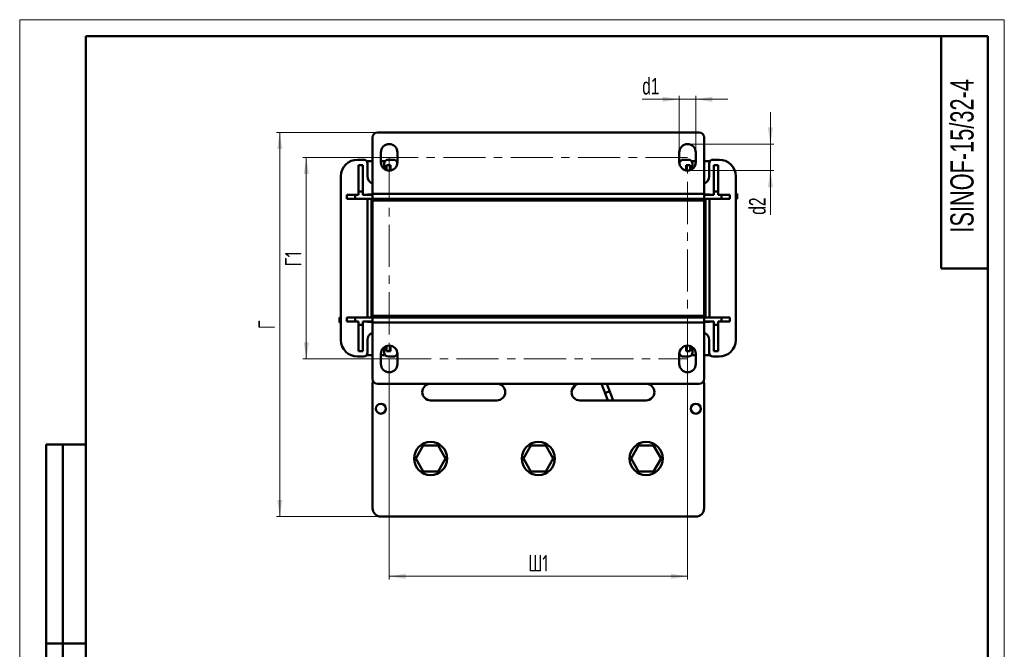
# Model space of a CAD drawing. Header units: millimetres. Extents: x 0 to 594, y 0 to 840.
# Tile 2 of 2: x 0 to 594, y 461 to 840. Entities that reach past the tile are written whole.
import ezdxf

# ---------------------------------------------------------------- set-up
doc = ezdxf.new("R2010")
doc.units = ezdxf.units.MM
doc.header["$LTSCALE"] = 2
doc.linetypes.add('CENTERX2', pattern=[20.32, 12.7, -2.54, 2.54, -2.54])
doc.layers.add('ОСЕВЫЕ', color=7, linetype='Continuous')
doc.styles.add('SLDTEXTSTYLE0', font='TXT', dxfattribs={"width": 0.7})
doc.styles.add('SLDTEXTSTYLE1', font='TXT', dxfattribs={"width": 0.7, "bigfont": 'bigfont'})
doc.dimstyles.new('SLDDIMSTYLE0', dxfattribs={"dimtxt": 10, "dimasz": 10, "dimexe": 0, "dimexo": 0.0625, "dimgap": 2.5, "dimtad": 2, "dimdec": 1, "dimrnd": 1e-09, "dimzin": 12, "dimdsep": 46, "dimtxsty": 'SLDTEXTSTYLE0', "dimsah": 1, "dimcen": 0.09, "dimadec": 0, "dimazin": 3, "dimtfac": 1, "dimtdec": 3, "dimtofl": 0, "dimtmove": 0, "dimatfit": 3, "dimfxl": 0, "dimfrac": 2, "dimtolj": 1, "dimtzin": 12, "dimarcsym": 0})
doc.dimstyles.new('SLDDIMSTYLE1', dxfattribs={"dimtxt": 10, "dimasz": 10, "dimexe": 0, "dimexo": 0.0625, "dimgap": 2.5, "dimtad": 2, "dimdec": 1, "dimrnd": 1e-09, "dimzin": 12, "dimdsep": 46, "dimtxsty": 'SLDTEXTSTYLE0', "dimsah": 1, "dimcen": 0.09, "dimadec": 0, "dimazin": 3, "dimtfac": 1, "dimtdec": 3, "dimtmove": 0, "dimatfit": 0, "dimfxl": 0, "dimfrac": 2, "dimtolj": 1, "dimtzin": 12, "dimarcsym": 0})

# ---------------------------------------------------------------- blocks, each defined once
blk = doc.blocks.new('_D_2')
at = {"color": 7, "linetype": 'Continuous', "lineweight": 0}
for p, q in [((222.9, 635.52), (222.9, 502.54)), ((402.9, 635.52), (402.9, 502.54)), ((222.9, 504.54), (402.9, 504.54))]:
    blk.add_line(p, q, dxfattribs=at)
at = {"color": 7, "linetype": 'Continuous', "lineweight": 18}
for points in [[(222.9, 504.54), (232.9, 503), (232.9, 506.08)], [(402.9, 504.54), (392.9, 506.08), (392.9, 503)]]:
    blk.add_solid(points, dxfattribs=at)
at = {"color": 7, "linetype": 'Continuous', "lineweight": 18, "insert": (306.86, 517.43), "char_height": 10, "attachment_point": 1, "style": 'SLDTEXTSTYLE1'}
blk.add_mtext('Ш1', dxfattribs=at)
blk = doc.blocks.new('_D_3')
at = {"color": 7, "linetype": 'Continuous', "lineweight": 0}
for p, q in [((222.88, 757.04), (170.9, 757.04)), ((172.9, 757.04), (172.9, 635.54)), ((222.88, 635.54), (170.9, 635.54))]:
    blk.add_line(p, q, dxfattribs=at)
at = {"color": 7, "linetype": 'Continuous', "lineweight": 18}
for points in [[(172.9, 757.04), (171.36, 747.04), (174.44, 747.04)], [(172.9, 635.54), (174.44, 645.54), (171.36, 645.54)]]:
    blk.add_solid(points, dxfattribs=at)
at = {"color": 7, "linetype": 'Continuous', "lineweight": 18, "insert": (160.01, 691.32), "char_height": 10, "attachment_point": 1, "rotation": 90, "style": 'SLDTEXTSTYLE1'}
blk.add_mtext('Г1', dxfattribs=at)
blk = doc.blocks.new('_D_4')
at = {"color": 7, "linetype": 'Continuous', "lineweight": 0}
for p, q in [((397.9, 792.04), (375.57, 792.04)), ((397.9, 760.06), (397.9, 794.04)), ((397.9, 792.04), (407.9, 792.04)), ((407.9, 760.06), (407.9, 794.04)), ((407.9, 792.04), (427.13, 792.04))]:
    blk.add_line(p, q, dxfattribs=at)
at = {"color": 7, "linetype": 'Continuous', "lineweight": 18}
for points in [[(397.9, 792.04), (387.9, 793.58), (387.9, 790.5)], [(407.9, 792.04), (417.9, 790.5), (417.9, 793.58)]]:
    blk.add_solid(points, dxfattribs=at)
at = {"color": 7, "linetype": 'Continuous', "lineweight": 18, "insert": (375.57, 804.93), "char_height": 10, "attachment_point": 1, "style": 'SLDTEXTSTYLE0'}
blk.add_mtext('d1', dxfattribs=at)
blk = doc.blocks.new('_D_5')
at = {"color": 7, "linetype": 'Continuous', "lineweight": 0}
for p, q in [((452.9, 765.04), (452.9, 784.27)), ((402.92, 765.04), (454.9, 765.04)), ((452.9, 765.04), (452.9, 749.04)), ((402.92, 749.04), (454.9, 749.04)), ((452.9, 749.04), (452.9, 722.44))]:
    blk.add_line(p, q, dxfattribs=at)
at = {"color": 7, "linetype": 'Continuous', "lineweight": 18}
for points in [[(452.9, 765.04), (454.44, 775.04), (451.36, 775.04)], [(452.9, 749.04), (451.36, 739.04), (454.44, 739.04)]]:
    blk.add_solid(points, dxfattribs=at)
at = {"color": 7, "linetype": 'Continuous', "lineweight": 18, "insert": (440.01, 722.44), "char_height": 10, "attachment_point": 1, "rotation": 90, "style": 'SLDTEXTSTYLE0'}
blk.add_mtext('d2', dxfattribs=at)
blk = doc.blocks.new('_D_6')
at = {"color": 7, "linetype": 'Continuous', "lineweight": 0}
for p, q in [((215.88, 772.04), (154.9, 772.04)), ((156.9, 540.54), (156.9, 772.04)), ((217.88, 540.54), (154.9, 540.54))]:
    blk.add_line(p, q, dxfattribs=at)
at = {"color": 7, "linetype": 'Continuous', "lineweight": 18}
for points in [[(156.9, 772.04), (155.36, 762.04), (158.44, 762.04)], [(156.9, 540.54), (158.44, 550.54), (155.36, 550.54)]]:
    blk.add_solid(points, dxfattribs=at)
at = {"color": 7, "linetype": 'Continuous', "lineweight": 18, "insert": (144.01, 653.45), "char_height": 10, "attachment_point": 1, "rotation": 90, "style": 'SLDTEXTSTYLE1'}
blk.add_mtext('Г', dxfattribs=at)

msp = doc.modelspace()

# ---------------------------------------------------------------- linework, layer by layer
at = {"color": 7, "linetype": 'Continuous', "lineweight": 50}
for p, q in [((40, 830), (40, 10)), ((584, 830), (40, 830)), ((40, 830), (40, 10)), ((556, 830), (556, 690)), ((584, 10), (584, 830)), ((212.9, 769.04), (212.9, 735.04)), ((409.9, 772.04), (215.9, 772.04)), ((412.9, 735.04), (412.9, 769.04)), ((207.4, 755.64), (203.8, 755.64)), ((209.37, 754.68), (209.75, 754.69)), ((209.75, 754.69), (212.9, 754.69)), ((217.9, 754.04), (217.9, 760.04)), ((217.9, 754.69), (220.44, 754.69)), ((225.4, 755.64), (222.4, 755.64)), ((227.36, 754.69), (227.9, 754.69)), ((227.9, 760.04), (227.9, 754.04)), ((397.9, 754.04), (397.9, 760.04)), ((397.9, 754.69), (398.44, 754.69)), ((403.4, 755.64), (400.4, 755.64)), ((405.36, 754.69), (407.9, 754.69)), ((407.9, 760.04), (407.9, 754.04)), ((412.9, 754.69), (416.05, 754.69)), ((416.05, 754.69), (416.44, 754.68)), ((422, 755.64), (418.4, 755.64)), ((204.45, 752.42), (206.95, 752.42)), ((204.45, 736.42), (204.45, 752.42)), ((206.95, 752.42), (206.95, 736.42)), ((209.9, 745.64), (209.9, 753.14)), ((219.9, 753.14), (219.9, 750.04)), ((221.25, 752.42), (223.75, 752.42)), ((221.25, 749.32), (221.25, 752.42)), ((223.75, 752.42), (223.75, 749.11)), ((402.05, 752.42), (404.55, 752.42)), ((402.05, 749.11), (402.05, 752.42)), ((404.55, 752.42), (404.55, 749.32)), ((405.9, 750.04), (405.9, 753.14)), ((415.9, 753.14), (415.9, 745.64)), ((418.85, 752.42), (421.35, 752.42)), ((418.85, 736.42), (418.85, 752.42)), ((421.35, 752.42), (421.35, 736.42)), ((193.8, 745.64), (193.8, 646.94)), ((432, 646.94), (432, 745.64)), ((193.75, 738.69), (193.8, 739.95)), ((193.75, 653.89), (193.75, 738.69)), ((432, 739.95), (432.05, 738.69)), ((432.05, 738.69), (432.05, 653.89)), ((197.4, 732.02), (197.4, 734.42)), ((197.4, 734.42), (202.4, 734.42)), ((202.4, 732.02), (197.4, 732.02)), ((202.4, 734.42), (202.4, 732.02)), ((202.4, 734.42), (204.45, 734.42)), ((212.9, 732.02), (202.4, 732.02)), ((204.45, 734.42), (204.45, 736.42)), ((206.95, 736.42), (204.45, 736.42)), ((206.95, 736.42), (206.95, 734.42)), ((206.95, 734.42), (212.9, 734.42)), ((209.75, 734.69), (212.9, 734.69)), ((209.75, 734.42), (209.75, 734.69)), ((209.75, 660.56), (209.75, 732.02)), ((212.15, 732.02), (212.15, 660.56)), ((212.9, 735.04), (412.9, 735.04)), ((212.9, 735.04), (212.9, 732.04)), ((212.9, 731.04), (212.9, 732.04)), ((412.9, 732.04), (212.9, 732.04)), ((412.9, 731.04), (212.9, 731.04)), ((212.9, 731.04), (212.9, 661.54)), ((412.9, 735.04), (412.9, 732.04)), ((412.9, 734.69), (416.05, 734.69)), ((412.9, 734.42), (418.85, 734.42)), ((412.9, 731.04), (412.9, 732.04)), ((423.4, 732.02), (412.9, 732.02)), ((412.9, 731.04), (412.9, 661.54)), ((413.65, 660.56), (413.65, 732.02)), ((416.05, 734.69), (416.05, 734.42)), ((416.05, 732.02), (416.05, 660.56)), ((418.85, 734.42), (418.85, 736.42)), ((421.35, 736.42), (418.85, 736.42)), ((421.35, 736.42), (421.35, 734.42)), ((421.35, 734.42), (423.4, 734.42)), ((423.4, 732.02), (423.4, 734.42)), ((423.4, 734.42), (428.4, 734.42)), ((428.4, 732.02), (423.4, 732.02)), ((428.4, 734.42), (428.4, 732.02)), ((432.05, 735.04), (432.9, 735.04)), ((432.05, 732.04), (432.9, 732.04)), ((432.9, 735.04), (432.9, 732.04)), ((556, 690), (584, 690)), ((192.9, 657.54), (192.9, 660.54)), ((193.75, 660.54), (192.9, 660.54)), ((197.4, 658.16), (197.4, 660.56)), ((197.4, 660.56), (202.4, 660.56)), ((202.4, 660.56), (202.4, 658.16)), ((202.4, 660.56), (212.9, 660.56)), ((412.9, 661.54), (212.9, 661.54)), ((212.9, 660.54), (212.9, 661.54)), ((412.9, 660.54), (212.9, 660.54)), ((212.9, 660.54), (212.9, 657.54)), ((412.9, 660.54), (412.9, 661.54)), ((412.9, 660.56), (423.4, 660.56)), ((412.9, 660.54), (412.9, 657.54)), ((423.4, 658.16), (423.4, 660.56)), ((423.4, 660.56), (428.4, 660.56)), ((428.4, 660.56), (428.4, 658.16)), ((192.9, 657.54), (193.75, 657.54)), ((193.8, 652.63), (193.75, 653.89)), ((202.4, 658.16), (197.4, 658.16)), ((204.45, 658.16), (202.4, 658.16)), ((204.45, 656.16), (204.45, 658.16)), ((204.45, 656.16), (206.95, 656.16)), ((204.45, 640.16), (204.45, 656.16)), ((212.9, 658.16), (206.95, 658.16)), ((206.95, 658.16), (206.95, 656.16)), ((206.95, 656.16), (206.95, 640.16)), ((209.75, 657.89), (209.75, 658.16)), ((212.9, 657.89), (209.75, 657.89)), ((412.9, 657.54), (212.9, 657.54)), ((212.9, 657.54), (212.9, 623.54)), ((418.85, 658.16), (412.9, 658.16)), ((416.05, 657.89), (412.9, 657.89)), ((412.9, 657.54), (412.9, 623.54)), ((416.05, 658.16), (416.05, 657.89)), ((418.85, 656.16), (418.85, 658.16)), ((418.85, 656.16), (421.35, 656.16)), ((418.85, 640.16), (418.85, 656.16)), ((423.4, 658.16), (421.35, 658.16)), ((421.35, 658.16), (421.35, 656.16)), ((421.35, 656.16), (421.35, 640.16)), ((428.4, 658.16), (423.4, 658.16)), ((432.05, 653.89), (432, 652.63)), ((209.9, 639.44), (209.9, 646.94)), ((219.9, 642.54), (219.9, 639.44)), ((221.25, 640.16), (221.25, 643.26)), ((223.75, 643.47), (223.75, 640.16)), ((402.05, 640.16), (402.05, 643.47)), ((404.55, 643.26), (404.55, 640.16)), ((405.9, 639.44), (405.9, 642.54)), ((415.9, 646.94), (415.9, 639.44)), ((203.8, 636.94), (207.4, 636.94)), ((206.95, 640.16), (204.45, 640.16)), ((209.75, 637.89), (209.37, 637.89)), ((212.9, 637.89), (209.75, 637.89)), ((217.9, 632.54), (217.9, 638.54)), ((220.44, 637.89), (217.9, 637.89)), ((223.75, 640.16), (221.25, 640.16)), ((222.4, 636.94), (225.4, 636.94)), ((227.9, 637.89), (227.36, 637.89)), ((227.9, 638.54), (227.9, 632.54)), ((397.9, 632.54), (397.9, 638.54)), ((398.44, 637.89), (397.9, 637.89)), ((400.4, 636.94), (403.4, 636.94)), ((404.55, 640.16), (402.05, 640.16)), ((407.9, 637.89), (405.36, 637.89)), ((407.9, 638.54), (407.9, 632.54)), ((416.05, 637.89), (412.9, 637.89)), ((416.44, 637.89), (416.05, 637.89)), ((418.4, 636.94), (422, 636.94)), ((421.35, 640.16), (418.85, 640.16)), ((212.9, 620.54), (212.9, 545.54)), ((215.9, 620.54), (409.9, 620.54)), ((333, 616.5), (335.32, 619.82)), ((350.97, 620.54), (353.33, 614.34)), ((356.13, 615.4), (354.18, 620.54)), ((412.9, 545.54), (412.9, 620.54)), ((353.33, 614.34), (354.77, 610.54)), ((357.98, 610.54), (356.13, 615.4)), ((287.9, 610.54), (247.9, 610.54)), ((377.9, 610.54), (337.9, 610.54)), ((16, 344), (16, 584)), ((40, 584), (16, 584)), ((16, 344), (16, 584)), ((26, 344), (26, 584)), ((26, 344), (26, 584)), ((238.9, 575.54), (243.4, 583.33)), ((243.4, 583.33), (252.4, 583.33)), ((252.4, 583.33), (256.9, 575.54)), ((303.9, 575.54), (308.4, 583.33)), ((308.4, 583.33), (317.4, 583.33)), ((317.4, 583.33), (321.9, 575.54)), ((368.9, 575.54), (373.4, 583.33)), ((373.4, 583.33), (382.4, 583.33)), ((382.4, 583.33), (386.9, 575.54)), ((243.4, 567.75), (238.9, 575.54)), ((256.9, 575.54), (252.4, 567.75)), ((308.4, 567.75), (303.9, 575.54)), ((321.9, 575.54), (317.4, 567.75)), ((373.4, 567.75), (368.9, 575.54)), ((386.9, 575.54), (382.4, 567.75)), ((252.4, 567.75), (243.4, 567.75)), ((317.4, 567.75), (308.4, 567.75)), ((382.4, 567.75), (373.4, 567.75)), ((217.9, 540.54), (407.9, 540.54)), ((16, 464), (40, 464)), ((40, 464), (16, 464))]:
    msp.add_line(p, q, dxfattribs=at)
at = {"color": 7, "linetype": 'CENTERX2', "lineweight": 18}
for p, q in [((402.9, 757.04), (222.9, 757.04)), ((222.9, 757.04), (222.9, 635.54)), ((402.9, 635.54), (402.9, 757.04)), ((222.9, 635.54), (402.9, 635.54))]:
    msp.add_line(p, q, dxfattribs=at)
at = {"color": 7, "linetype": 'Continuous', "lineweight": 50, "flags": 128}
for points in [[(213.2, 622.24), (213, 621.52), (212.9, 620.54)], [(412.9, 620.54), (412.81, 621.52), (412.61, 622.24)]]:
    msp.add_lwpolyline(points, dxfattribs=at)
at = {"color": 9, "linetype": 'Continuous', "lineweight": 50, "flags": 128}
for points in [[(353.33, 614.34), (353.33, 614.65), (353.55, 615), (353.94, 615.33), (354.46, 615.58)], [(354.46, 615.58), (355.01, 615.73), (355.53, 615.75), (355.92, 615.64), (356.13, 615.4)]]:
    msp.add_lwpolyline(points, dxfattribs=at)
at = {"color": 7, "linetype": 'Continuous', "lineweight": 50}
for centre, radius in [((217.9, 605.54), 3), ((407.9, 605.54), 3), ((247.9, 575.54), 10), ((312.9, 575.54), 10), ((377.9, 575.54), 10)]:
    msp.add_circle(centre, radius, dxfattribs=at)
for centre, radius, start, end in [((215.9, 769.04), 3, 90, 180), ((409.9, 769.04), 3, 0, 90), ((222.9, 760.04), 5, 0, 180), ((402.9, 760.04), 5, 0, 180), ((203.8, 745.64), 10, 90, 180), ((207.4, 753.14), 2.5, 0, 90), ((222.4, 753.14), 2.5, 90, 180), ((225.4, 753.14), 2.5, 8.56869, 90), ((400.4, 753.14), 2.5, 90, 171.43131), ((403.4, 753.14), 2.5, 0, 90), ((418.4, 753.14), 2.5, 90, 180), ((422, 745.64), 10, 0, 90), ((222.9, 754.04), 5, 180, 0), ((402.9, 754.04), 5, 180, 0), ((214.9, 745.64), 5, 180, 246.42182), ((410.9, 745.64), 5, 293.57818, 0), ((214.9, 646.94), 5, 113.57818, 180), ((410.9, 646.94), 5, 0, 66.42182), ((203.8, 646.94), 10, 180, 270), ((222.9, 638.54), 5, 0, 180), ((402.9, 638.54), 5, 0, 180), ((422, 646.94), 10, 270, 0), ((207.4, 639.44), 2.5, 270, 0), ((222.4, 639.44), 2.5, 180, 270), ((225.4, 639.44), 2.5, 270, 351.43429), ((400.4, 639.44), 2.5, 188.56571, 270), ((403.4, 639.44), 2.5, 270, 0), ((418.4, 639.44), 2.5, 180, 270), ((222.9, 632.54), 5, 180, 0), ((402.9, 632.54), 5, 180, 0), ((215.9, 623.54), 3, 180, 270), ((247.9, 615.54), 5, 90, 270), ((287.9, 615.54), 5, 270, 90), ((337.9, 615.54), 5, 90, 270), ((377.9, 615.54), 5, 270, 90), ((409.9, 623.54), 3, 270, 0), ((217.9, 545.54), 5, 180, 270), ((407.9, 545.54), 5, 270, 0)]:
    msp.add_arc(centre, radius, start, end, dxfattribs=at)
at = {"layer": 'ОСЕВЫЕ', "lineweight": 18}
for p, q in [((0, 840), (594, 840)), ((0, 840), (0, 0)), ((594, 840), (594, 0))]:
    msp.add_line(p, q, dxfattribs=at)

# ---------------------------------------------------------------- texts
at = {"color": 7, "linetype": 'Continuous', "lineweight": 0, "insert": (561.45, 757.94), "char_height": 14, "attachment_point": 2, "rotation": 90, "style": 'SLDTEXTSTYLE0'}
msp.add_mtext('ISINOF-15/32-4', dxfattribs=at)

# ---------------------------------------------------------------- dimensions: what is measured, and where the dimension line sits
at = {"color": 7, "linetype": 'Continuous', "lineweight": 18}
dim = msp.add_linear_dim(base=(407.9, 792.04), p1=(397.9, 760.04), p2=(407.9, 760.04), text='d1', dimstyle='SLDDIMSTYLE1', dxfattribs=at)
dim.commit()
dim.dimension.update_dxf_attribs({"geometry": '_D_4', "text_midpoint": (380.55, 792.04), "dimtype": 160})
for base, p1, p2, angle, text, dimstyle, picture, middle in [((452.9, 749.04), (402.9, 765.04), (402.9, 749.04), 90, 'd2', 'SLDDIMSTYLE1', '_D_5', (452.9, 728.48)), ((156.9, 772.04), (217.9, 540.54), (215.9, 772.04), 90, 'Г', 'SLDDIMSTYLE0', '_D_6', (156.9, 656.29)), ((172.9, 635.54), (222.9, 757.04), (222.9, 635.54), 90, 'Г1', 'SLDDIMSTYLE0', '_D_3', (172.9, 696.29)), ((402.9, 504.54), (222.9, 635.54), (402.9, 635.54), 0, 'Ш1', 'SLDDIMSTYLE0', '_D_2', (312.9, 504.54))]:
    dim = msp.add_linear_dim(base=base, p1=p1, p2=p2, angle=angle, text=text, dimstyle=dimstyle, dxfattribs=at)
    dim.commit()
    dim.dimension.update_dxf_attribs({"geometry": picture, "text_midpoint": middle, "dimtype": 160})

doc.saveas('drawing.dxf')
